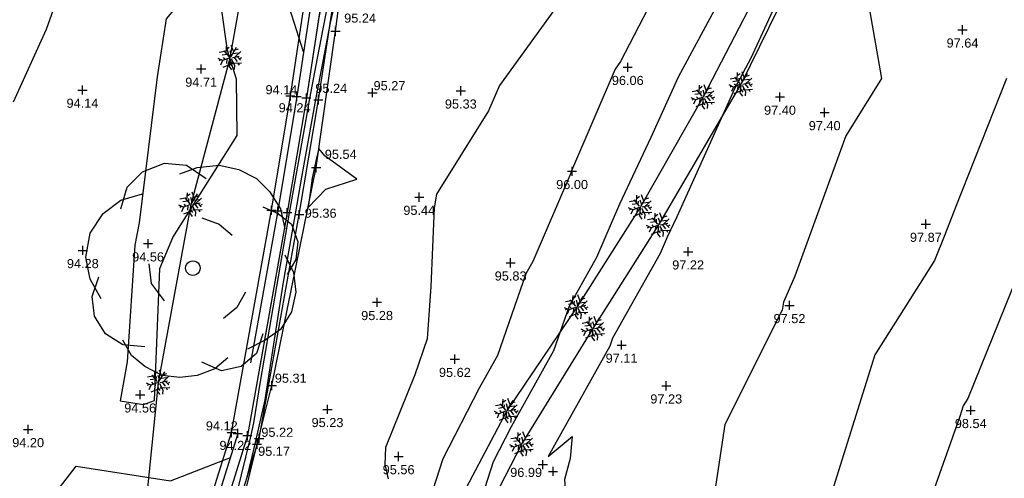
# Model space of a CAD drawing. Header units: metres. Extents: x 610185 to 614128, y 655663 to 660921.
# Tile 55 of 94: x 612966 to 613047, y 657963 to 658001. Entities that reach past the tile are written whole.
import ezdxf
from ezdxf.enums import TextEntityAlignment as Align

# ---------------------------------------------------------------- set-up
doc = ezdxf.new("R2010")
doc.units = ezdxf.units.M
doc.header["$MEASUREMENT"] = 0
doc.linetypes.add('DASHED', pattern=[19.05, 12.7, -6.35])
for name, color, linetype in [('3D_FENCE_ELEVATION', 7, 'Continuous'), ('3D_FENCE_LINE', 7, 'FENCELINE1'), ('3D_FENCE_SYMBOL', 7, 'Continuous'), ('CONTOUR_ELEVATION', 56, 'Continuous'), ('CONTOUR_MJR', 34, 'Continuous'), ('CONTOUR_MNR', 53, 'Continuous'), ('CONTOUR_SYMBOL', 56, 'Continuous'), ('HEDGE_LINE', 93, 'Continuous'), ('HEDGE_SYMBOL', 93, 'Continuous'), ('KERB_BOTTOM_LINE', 7, 'Continuous'), ('SLOPE_BOTTOM_ELEVATION', 30, 'Continuous'), ('SLOPE_BOTTOM_LINE', 30, 'DASHED'), ('SLOPE_BOTTOM_SYMBOL', 30, 'Continuous'), ('SLOPE_TOP_ELEVATION', 40, 'Continuous'), ('SLOPE_TOP_LINE', 40, 'Continuous'), ('SLOPE_TOP_SYMBOL', 40, 'Continuous'), ('TREE_SYMBOL', 93, 'Continuous')]:
    doc.layers.add(name, color=color, linetype=linetype)
doc.styles.add('REGULAR', font='swissl.ttf')
doc.linetypes.add('FENCELINE1', pattern='A,6.35,-2.54,[133,ltypeshp.shx,S=2.54,R=0,X=-2.54,Y=0],-2.54,25.4', length=36.83)

# ---------------------------------------------------------------- blocks, each defined once
blk = doc.blocks.new('S061')
at = {"color": 0, "linetype": 'Continuous'}
for p, q in [((-0.5, 0), (0.5, 0)), ((0, -0.5), (0, 0.5))]:
    blk.add_line(p, q, dxfattribs=at)
blk = doc.blocks.new('092')
at = {"color": 0, "linetype": 'Continuous'}
for p, q in [((-0.17, 0.18), (-0.15, 0.48)), ((-0.16, 0.35), (-0.04, 0.44)), ((0.03, 0.05), (0.26, 0.43)), ((0.14, 0.24), (0.04, 0.5)), ((-0.23, 0.25), (-0.46, 0.21)), ((-0.13, 0.13), (-0.34, 0.1)), ((-0.2, -0.08), (-0.28, 0.01)), ((-0.04, 0.03), (-0.26, 0.29)), ((-0.1, 0.1), (-0.09, 0.24)), ((0.05, 0.08), (-0.01, 0.28)), ((0.06, 0), (0.37, 0.07)), ((0.1, 0.17), (0.33, 0.2)), ((0.14, 0.02), (0.28, -0.16)), ((0.2, 0.33), (0.34, 0.37)), ((0.2, 0.04), (0.43, 0.25)), ((0.28, 0.05), (0.42, -0.1)), ((0.37, -0.05), (0.47, 0.01)), ((-0.32, -0.12), (-0.5, -0.03)), ((-0.4, -0.08), (-0.46, -0.13)), ((-0.32, -0.12), (-0.4, -0.3)), ((-0.05, -0.02), (-0.32, -0.12)), ((-0.04, -0.29), (-0.31, -0.4)), ((-0.14, -0.06), (-0.15, -0.24)), ((-0.01, -0.06), (-0.05, -0.36)), ((-0.05, -0.36), (0.05, -0.5)), ((-0.03, -0.21), (0.06, -0.33)), ((0.04, -0.05), (0.18, -0.3)), ((0.09, -0.14), (0.08, -0.25)), ((0.14, -0.23), (0.46, -0.21)), ((0.18, -0.3), (0.16, -0.48)), ((0.31, -0.22), (0.36, -0.3))]:
    blk.add_line(p, q, dxfattribs=at)
blk = doc.blocks.new('019')
at = {"color": 0, "linetype": 'Continuous'}
for p, q in [((-0.23, 0.44), (-0.13, 0.48)), ((-0.13, 0.48), (-0.03, 0.47)), ((-0.06, 0.43), (0.02, 0.46)), ((-0.03, 0.47), (0.06, 0.41)), ((0.02, 0.46), (0.12, 0.47)), ((0.12, 0.47), (0.21, 0.45)), ((0.21, 0.45), (0.29, 0.41)), ((-0.3, 0.37), (-0.23, 0.44)), ((0.29, 0.41), (0.35, 0.35)), ((-0.33, 0.27), (-0.3, 0.37)), ((-0.33, 0.31), (-0.23, 0.34)), ((0.35, 0.35), (0.4, 0.27)), ((-0.41, 0.25), (-0.33, 0.31)), ((0.32, 0.28), (0.39, 0.25)), ((0.4, 0.27), (0.42, 0.18)), ((-0.47, 0.16), (-0.41, 0.25)), ((0.04, 0.23), (0.12, 0.2)), ((0.39, 0.25), (0.45, 0.2)), ((0.12, 0.2), (0.18, 0.15)), ((0.45, 0.2), (0.48, 0.12)), ((-0.49, 0.05), (-0.47, 0.16)), ((0.48, 0.12), (0.47, 0.04)), ((-0.47, -0.05), (-0.49, 0.05)), ((0.42, 0.06), (0.46, -0.02)), ((-0.19, -0.07), (-0.2, 0.02)), ((0.47, 0.04), (0.43, -0.03)), ((-0.46, -0.13), (-0.43, -0.04)), ((0.46, -0.02), (0.47, -0.11)), ((-0.42, -0.14), (-0.47, -0.05)), ((-0.13, -0.15), (-0.19, -0.07)), ((-0.45, -0.22), (-0.46, -0.13)), ((0.24, -0.11), (0.2, -0.18)), ((0.47, -0.11), (0.45, -0.2)), ((-0.4, -0.3), (-0.45, -0.22)), ((0.2, -0.18), (0.14, -0.23)), ((0.45, -0.2), (0.4, -0.28)), ((-0.32, -0.35), (-0.4, -0.3)), ((0.32, -0.3), (0.29, -0.39)), ((0.4, -0.28), (0.33, -0.33)), ((-0.28, -0.4), (-0.32, -0.33)), ((-0.22, -0.36), (-0.32, -0.35)), ((0.33, -0.33), (0.25, -0.37)), ((-0.22, -0.45), (-0.28, -0.4)), ((0.29, -0.39), (0.22, -0.45)), ((0.13, -0.47), (0.04, -0.43)), ((0.16, -0.41), (0.1, -0.46)), ((-0.14, -0.49), (-0.22, -0.45)), ((-0.06, -0.5), (-0.14, -0.49)), ((0.02, -0.49), (-0.06, -0.5)), ((0.1, -0.46), (0.02, -0.49)), ((0.22, -0.45), (0.13, -0.47))]:
    blk.add_line(p, q, dxfattribs=at)
blk = doc.blocks.new('S028')
at = {"color": 0, "linetype": 'Continuous'}
for p, q in [((-0.5, 0), (-0.48, 0.13)), ((-0.48, -0.13), (-0.5, 0)), ((-0.48, 0.13), (-0.43, 0.25)), ((-0.43, 0.25), (-0.35, 0.35)), ((-0.35, 0.35), (-0.25, 0.43)), ((-0.25, 0.43), (-0.13, 0.48)), ((-0.13, 0.48), (0, 0.5)), ((0, 0.5), (0.13, 0.48)), ((0.13, 0.48), (0.25, 0.43)), ((0.25, 0.43), (0.35, 0.35)), ((0.35, 0.35), (0.43, 0.25)), ((0.43, 0.25), (0.48, 0.13)), ((0.48, 0.13), (0.5, 0)), ((0.5, 0), (0.48, -0.13)), ((-0.43, -0.25), (-0.48, -0.13)), ((-0.35, -0.35), (-0.43, -0.25)), ((-0.25, -0.43), (-0.35, -0.35)), ((-0.13, -0.48), (-0.25, -0.43)), ((0, -0.5), (-0.13, -0.48)), ((0.13, -0.48), (0, -0.5)), ((0.25, -0.43), (0.13, -0.48)), ((0.35, -0.35), (0.25, -0.43)), ((0.43, -0.25), (0.35, -0.35)), ((0.48, -0.13), (0.43, -0.25))]:
    blk.add_line(p, q, dxfattribs=at)

msp = doc.modelspace()

# ---------------------------------------------------------------- linework, layer by layer
at = {"layer": '3D_FENCE_LINE'}
msp.add_polyline3d([(612994.363, 657933.803, 94.936), (612988.25, 657931.431, 94.357), (612984.875, 657929.262, 93.826), (612982.309, 657935.352, 94.213), (612982.275, 657943.889, 94.234), (612982.997, 657954.612, 94.723), (612985.728, 657965.706, 95.168), (612986.946, 657970.529, 95.313), (612990.589, 657988.454, 95.542), (612992.184, 657999.654, 95.242), (612993.746, 658011.529, 94.903)], dxfattribs=at)
at = {"layer": 'CONTOUR_MJR'}
for points in [[(613035.837, 658003.024, 97.5), (613037.085, 657995.779, 97.5), (613034.171, 657991.047, 97.5), (613029.963, 657979.522, 97.5), (613029.031, 657977.376, 97.5), (613028.911, 657976.715, 97.5), (613024.218, 657967.328, 97.5), (613022.562, 657956.373, 97.5), (613021.993, 657954.731, 97.5), (613021.216, 657951.184, 97.5), (613018.698, 657941.769, 97.5), (613019.371, 657937.575, 97.5), (613021.653, 657928.978, 97.5), (613023.376, 657923.395, 97.5), (613030.076, 657912.796, 97.5), (613034.373, 657908.139, 97.5), (613040.342, 657905.944, 97.5), (613049.423, 657902.609, 97.5), (613052.589, 657901.242, 97.5), (613064.175, 657899.434, 97.5), (613065.975, 657899.126, 97.5)], [(612992.113, 658001.858, 95), (612991.738, 658000.351, 95), (612990.536, 657994.057, 95), (612989.389, 657987.647, 95), (612988.851, 657984.641, 95), (612987.858, 657978.853, 95), (612986.368, 657969.346, 95), (612985.587, 657965.83, 95), (612985.302, 657964.682, 95), (612984.858, 657962.875, 95)]]:
    msp.add_polyline3d(points, dxfattribs=at)
at = {"layer": 'CONTOUR_MNR'}
for points in [[(612971.101, 658007.456, 94), (612968.391, 657999.796, 94), (612965.67, 657993.839, 94)], [(612976.401, 657968.954, 94.5), (612977.289, 657969.303, 94.5), (612977.728, 657980.157, 94.5), (612978.788, 657982.703, 94.5), (612984.085, 657991.085, 94.5), (612984.05, 657995.721, 94.5), (612983.311, 657998.066, 94.5), (612982.25, 658005.454, 94.5), (612978.261, 658000.674, 94.5), (612977.523, 657995.917, 94.5), (612976.038, 657983.892, 94.5), (612975.667, 657982.078, 94.5), (612975.044, 657972.461, 94.5), (612974.467, 657969.257, 94.5), (612976.401, 657968.954, 94.5)], [(613019.373, 658004.438, 96), (613015.63, 657997.185, 96), (613015.173, 657996.552, 96), (613011.598, 657988.173, 96), (613011.57, 657988.128, 96), (613011.549, 657988, 96), (613008.409, 657980.733, 96), (613007.828, 657979.7, 96), (613005.494, 657972.985, 96), (613003.997, 657970.297, 96), (613001.013, 657964.485, 96), (612999.918, 657961.084, 96)], [(613029.42, 658004.138, 97), (613026.346, 657997.443, 97), (613025.016, 657994.982, 97), (613020.25, 657984.397, 97), (613019.461, 657982.725, 97), (613018.882, 657981.385, 97), (613014.963, 657974.411, 97), (613014.741, 657973.772, 97), (613009.682, 657964.69, 97), (613011.639, 657966.338, 97), (613011.484, 657964.524, 97), (613011.021, 657962.788, 97), (613011.887, 657951.171, 97), (613011.174, 657948.505, 97), (613013.621, 657933.258, 97), (613014.167, 657931.198, 97), (613016.03, 657925.162, 97), (613017.619, 657921.129, 97), (613018.082, 657920.104, 97), (613026.77, 657907.044, 97), (613028.029, 657904.441, 97), (613030.592, 657902.563, 97), (613035.403, 657900.289, 97)], [(612991.679, 658002.704, 94.5), (612990.677, 657997.46, 94.5), (612990.042, 657994.136, 94.5), (612989.648, 657991.931, 94.5), (612988.358, 657984.726, 94.5), (612985.977, 657970.852, 94.5), (612985.445, 657967.455, 94.5), (612985.166, 657966.198, 94.5), (612984.034, 657961.629, 94.5)], [(612991.184, 658002.778, 94), (612990.749, 658000.504, 94)], [(612989.553, 657997.967, 94), (612988.41, 658001.595, 94)], [(613010.267, 658001.567, 95.5), (613005.679, 657995.212, 95.5), (613004.78, 657993.105, 95.5), (613000.489, 657986.256, 95.5), (613000.304, 657985.133, 95.5), (613000.028, 657978.678, 95.5), (612999.717, 657974.359, 95.5), (612998.703, 657971.391, 95.5), (612996.282, 657965.415, 95.5), (612996.234, 657964.023, 95.5), (612996.502, 657962.845, 95.5)], [(613023.352, 658001.425, 96.5), (613020.362, 657995.892, 96.5), (613018.118, 657990.909, 96.5), (613015.539, 657985.442, 96.5), (613013.645, 657981.059, 96.5), (613011.396, 657977.056, 96.5), (613010.118, 657973.379, 96.5), (613006.639, 657967.134, 96.5), (613005.159, 657964.25, 96.5), (613002.816, 657956.975, 96.5), (613002.396, 657955.071, 96.5), (613000.182, 657947.048, 96.5), (613000.173, 657946.98, 96.5), (613000.217, 657946.917, 96.5), (613006.317, 657947.54, 96.5), (613008.309, 657934.366, 96.5), (613006.451, 657934.055, 96.5), (613009.48, 657929.162, 96.5), (613012.19, 657922.285, 96.5), (613014.976, 657916.118, 96.5), (613018.69, 657910.535, 96.5), (613022.758, 657902.121, 96.5), (613031.042, 657896.052, 96.5)], [(613047.38, 657995.782, 98), (613043.214, 657985.243, 98), (613042.315, 657982.929, 98), (613041.461, 657980.817, 98), (613036.539, 657973.054, 98), (613033.14, 657962.202, 98), (613032.895, 657961.513, 98), (613032.503, 657960.338, 98), (613028.479, 657948.731, 98), (613027.078, 657942.336, 98), (613028.937, 657927.52, 98), (613029.139, 657926.758, 98), (613029.215, 657926.514, 98), (613029.508, 657926.05, 98), (613032.591, 657922.708, 98), (613040.63, 657913.963, 98), (613041.856, 657913.154, 98), (613051.246, 657910.555, 98)], [(612989.923, 657985.175, 95.5), (612991.391, 657986.681, 95.5), (612993.949, 657987.489, 95.5), (612991.309, 657989.409, 95.5), (612990.812, 657990.018, 95.5), (612990.614, 657989.221, 95.5), (612990.274, 657987.572, 95.5), (612989.923, 657985.175, 95.5)], [(613048.308, 657979.62, 98.5), (613044.199, 657969.458, 98.5), (613043.81, 657968.845, 98.5), (613043.541, 657967.987, 98.5), (613039.128, 657955.542, 98.5), (613036.561, 657947.846, 98.5), (613037.892, 657944.041, 98.5), (613036.391, 657937.463, 98.5), (613037.029, 657930.242, 98.5), (613039.846, 657927.177, 98.5), (613050.229, 657920.325, 98.5)], [(612965.584, 657958.578, 94), (612968.914, 657953.376, 94), (612970.007, 657951.49, 94), (612973.692, 657946.865, 94), (612974.811, 657944.97, 94), (612977.186, 657942.863, 94), (612977.434, 657946.439, 94), (612978.305, 657951.053, 94), (612975.695, 657954.328, 94), (612967.57, 657959.617, 94), (612970.845, 657963.894, 94), (612978.621, 657962.675, 94), (612983.535, 657964.606, 94)]]:
    msp.add_polyline3d(points, dxfattribs=at)
at = {"layer": 'HEDGE_LINE'}
for points in [[(612976.723, 657946.601, 94.323), (612976.089, 657955.593, 94.546), (612977.624, 657970.783, 94.865), (612980.305, 657985.42, 94.951), (612983.527, 657997.483, 95.349), (612985.985, 658011.325, 94.73), (612987.057, 658022.274, 94.582), (612988.4, 658031.989, 94.615), (612988.896, 658062.873, 94.677), (612990.437, 658079.959, 94.492), (612988.928, 658097.071, 94.706), (612989.229, 658115.096, 94.745), (612988.65, 658128.55, 94.757), (612985.399, 658147.524, 94.75), (612979.516, 658162.622, 94.655), (612974.21, 658178.71, 94.559), (612967.605, 658194.595, 94.754), (612963.029, 658210.775, 94.655), (612955.983, 658224.692, 94.7), (612947.019, 658245.816, 94.484), (612942.816, 658256.214, 94.561), (612945.572, 658260.492, 94.702)], [(613035.815, 658026.529, 96.666), (613034.481, 658027.348, 96.348), (613033.551, 658026.755, 96.056), (613032.856, 658024.877, 95.977), (613033.393, 658020.056, 96.425), (613030.204, 658010.909, 96.698), (613027.221, 658003.537, 96.8), (613022.431, 657994.255, 96.704), (613017.275, 657985.211, 96.675), (613012.025, 657976.98, 96.581), (613006.269, 657968.446, 96.42), (613001.629, 657959.662, 96.351), (612997.851, 657950.51, 96.123), (612994.568, 657942.404, 95.787), (612994.001, 657937.867, 95.126), (612994.968, 657934.855, 95.125)], [(613134.867, 657808.303, 93.749), (613126.585, 657810.11, 93.942), (613117.233, 657816.387, 94.425), (613108.609, 657824.123, 94.706), (613099.506, 657831.537, 94.983), (613087.196, 657841.979, 95.322), (613076.658, 657850.722, 95.391), (613068.023, 657858.285, 95.264), (613053.518, 657870.321, 95.488), (613040.171, 657881.791, 95.898), (613030.124, 657890.791, 96.099), (613020.42, 657900.461, 96.299), (613010.706, 657912.054, 95.938), (613003.204, 657922.505, 95.59), (612996.785, 657937.002, 95.706), (612998.954, 657947.258, 96.477), (613002.519, 657956.026, 96.804), (613007.52, 657965.708, 96.991), (613013.379, 657975.211, 97.157), (613018.776, 657983.732, 97.345), (613025.554, 657995.313, 97.425), (613030.954, 658006.341, 97.545), (613036.002, 658019.839, 97.197), (613035.304, 658024.922, 96.791)]]:
    msp.add_polyline3d(points, dxfattribs=at)
at = {"layer": 'KERB_BOTTOM_LINE'}
msp.add_polyline3d([(612993.54, 658132.996, 93.458), (612993.778, 658125.683, 93.415), (612993.872, 658117.442, 93.298), (612993.831, 658110.723, 93.174), (612994.342, 658099.363, 93.318), (612994.414, 658091.599, 93.341), (612995.546, 658079.392, 93.296), (612995.714, 658070.507, 93.383), (612995.589, 658060.906, 93.687), (612994.823, 658046.849, 93.622), (612994.348, 658030.496, 93.774), (612993.93, 658022.087, 93.623), (612992.249, 658010.693, 93.803), (612991.099, 658002.79, 93.914), (612989.783, 657994.177, 94.238), (612988.218, 657984.749, 94.358), (612984.931, 657966.402, 94.222), (612981.708, 657956.03, 93.583), (612980.977, 657946.498, 93.243), (612980.716, 657935.384, 93.081)], dxfattribs=at)
at = {"layer": 'SLOPE_BOTTOM_LINE'}
for points in [[(612990.307, 658002.908, 93.814), (612988.993, 657994.303, 94.138), (612987.429, 657984.885, 94.258), (612984.152, 657966.592, 94.122), (612980.917, 657956.181, 93.483), (612980.178, 657946.538, 93.143), (612979.913, 657935.238, 92.981)], [(612991.099, 658002.79, 93.914), (612989.783, 657994.177, 94.238), (612988.218, 657984.749, 94.358), (612984.931, 657966.402, 94.222), (612981.708, 657956.03, 93.583), (612980.977, 657946.498, 93.243), (612980.716, 657935.384, 93.081)]]:
    msp.add_polyline3d(points, dxfattribs=at)
at = {"layer": 'SLOPE_TOP_LINE'}
for points in [[(612979.326, 657935.855, 94.091), (612979.597, 657946.534, 94.243), (612980.339, 657956.177, 94.583), (612983.639, 657966.666, 95.222), (612986.909, 657984.934, 95.358), (612988.471, 657994.341, 95.238), (612989.779, 658002.941, 94.914)], [(613010.592, 657891.83, 93.424), (613000.23, 657905.528, 93.692), (612991.5, 657917.641, 93.648), (612983.346, 657929.069, 93.676), (612981.572, 657933.615, 94.115), (612981.26, 657935.026, 93.999), (612981.721, 657935.567, 94.081), (612981.976, 657946.448, 94.243), (612982.696, 657955.841, 94.583), (612985.904, 657966.165, 95.222), (612989.203, 657984.579, 95.358), (612990.77, 657994.019, 95.238), (612992.088, 658002.642, 94.914)]]:
    msp.add_polyline3d(points, dxfattribs=at)

# ---------------------------------------------------------------- block references
at = {"layer": '3D_FENCE_SYMBOL', "xscale": 0.75, "yscale": 0.75, "zscale": 0.75}
for p in [(612992.184, 657999.654, 95.242), (612990.589, 657988.454, 95.542), (612986.946, 657970.529, 95.313), (612985.728, 657965.706, 95.168)]:
    msp.add_blockref('S061', p, dxfattribs=at)
at = {"layer": 'CONTOUR_SYMBOL', "xscale": 0.75, "yscale": 0.75, "zscale": 0.75}
for p in [(613043.757, 657999.778, 97.641), (613016.222, 657996.7, 96.055), (612981.132, 657996.557, 94.714), (612971.367, 657994.824, 94.135), (612995.226, 657994.604, 95.272), (613002.49, 657994.761, 95.332), (613028.743, 657994.253, 97.4), (613032.418, 657992.981, 97.402), (613011.642, 657988.14, 96.003), (612999.072, 657986.016, 95.436), (613040.743, 657983.797, 97.869), (612976.764, 657982.191, 94.557), (612971.399, 657981.638, 94.28), (613021.188, 657981.529, 97.22), (613006.588, 657980.619, 95.826), (612995.603, 657977.367, 95.28), (613029.523, 657977.114, 97.518), (613015.712, 657973.854, 97.105), (613002.001, 657972.688, 95.622), (613019.388, 657970.504, 97.227), (612976.113, 657969.766, 94.565), (612991.524, 657968.566, 95.234), (613044.433, 657968.483, 98.543), (612966.899, 657966.915, 94.203), (612997.374, 657964.69, 95.561), (613009.24, 657964.018, 96.992), (613010.08, 657963.462, 96.96)]:
    msp.add_blockref('S061', p, dxfattribs=at)
at = {"layer": 'HEDGE_SYMBOL', "xscale": 2, "yscale": 2, "zscale": 2}
for p in [(612983.527, 657997.483, 95.349), (613025.554, 657995.313, 97.425), (613022.431, 657994.255, 96.704), (612980.305, 657985.42, 94.951), (613017.275, 657985.211, 96.675), (613018.776, 657983.732, 97.345), (613012.025, 657976.98, 96.581), (613013.379, 657975.211, 97.157), (612977.624, 657970.783, 94.865), (613006.269, 657968.446, 96.42), (613007.52, 657965.708, 96.991)]:
    msp.add_blockref('092', p, dxfattribs=at)
at = {"layer": 'SLOPE_BOTTOM_SYMBOL', "xscale": 0.75, "yscale": 0.75, "zscale": 0.75}
for p in [(612988.993, 657994.303, 94.138), (612989.783, 657994.177, 94.238), (612987.429, 657984.885, 94.258), (612988.218, 657984.749, 94.358), (612984.152, 657966.592, 94.122), (612984.931, 657966.402, 94.222)]:
    msp.add_blockref('S061', p, dxfattribs=at)
at = {"layer": 'SLOPE_TOP_SYMBOL', "xscale": 0.75, "yscale": 0.75, "zscale": 0.75}
for p in [(612988.471, 657994.341, 95.238), (612990.77, 657994.019, 95.238), (612986.909, 657984.934, 95.358), (612989.203, 657984.579, 95.358), (612983.639, 657966.666, 95.222), (612985.904, 657966.165, 95.222)]:
    msp.add_blockref('S061', p, dxfattribs=at)
at = {"layer": 'TREE_SYMBOL'}
for name, xscale, yscale, zscale in [('019', 18, 18, 18), ('S028', 1.2, 1.2, 1.2)]:
    msp.add_blockref(name, (612980.454, 657980.182, 94.747), dxfattribs=dict(at, xscale=xscale, yscale=yscale, zscale=zscale))

# ---------------------------------------------------------------- texts
at = {"layer": '3D_FENCE_ELEVATION', "style": 'REGULAR'}
for s, p in [('95.24', (612992.894, 658000.364, 95.242)), ('95.54', (612991.299, 657989.164, 95.542)), ('95.31', (612987.189, 657970.753, 95.313)), ('95.17', (612985.817, 657964.744, 95.168))]:
    msp.add_text(s, height=0.75, dxfattribs=at).set_placement(p)
at = {"layer": 'CONTOUR_ELEVATION', "style": 'REGULAR'}
for s, p in [('97.64', (613043.757, 657999.068, 97.641)), ('94.71', (612981.132, 657995.847, 94.714)), ('95.27', (612996.622, 657995.558, 95.272)), ('96.06', (613016.222, 657995.99, 96.055)), ('94.14', (612971.367, 657994.114, 94.135)), ('95.33', (613002.49, 657994.051, 95.332)), ('97.40', (613028.743, 657993.543, 97.4)), ('97.40', (613032.418, 657992.271, 97.402)), ('96.00', (613011.642, 657987.43, 96.003)), ('95.44', (612999.072, 657985.306, 95.436)), ('97.87', (613040.743, 657983.087, 97.869)), ('94.28', (612971.399, 657980.928, 94.28)), ('94.56', (612976.764, 657981.481, 94.557)), ('97.22', (613021.188, 657980.819, 97.22)), ('95.83', (613006.588, 657979.909, 95.826)), ('95.28', (612995.603, 657976.657, 95.28)), ('97.52', (613029.523, 657976.404, 97.518)), ('97.11', (613015.712, 657973.144, 97.105)), ('95.62', (613002.001, 657971.978, 95.622)), ('97.23', (613019.388, 657969.794, 97.227)), ('94.56', (612976.113, 657969.056, 94.565)), ('95.23', (612991.524, 657967.856, 95.234)), ('98.54', (613044.433, 657967.773, 98.543)), ('94.20', (612966.899, 657966.205, 94.203)), ('95.56', (612997.374, 657963.98, 95.561)), ('96.99', (613007.861, 657963.753, 96.992))]:
    msp.add_text(s, height=0.75, dxfattribs=at).set_placement(p, align=Align.TOP_CENTER)
at = {"layer": 'SLOPE_BOTTOM_ELEVATION', "style": 'REGULAR'}
for s, p in [('94.14', (612986.424, 657994.475, 94.138)), ('94.24', (612987.509, 657992.992, 94.238)), ('94.12', (612981.516, 657966.833, 94.122)), ('94.22', (612982.637, 657965.224, 94.222))]:
    msp.add_text(s, height=0.75, dxfattribs=at).set_placement(p)
at = {"layer": 'SLOPE_TOP_ELEVATION', "style": 'REGULAR'}
for s, p in [('95.24', (612990.52, 657994.589, 95.238)), ('95.36', (612989.65, 657984.323, 95.358)), ('95.22', (612986.082, 657966.305, 95.222))]:
    msp.add_text(s, height=0.75, dxfattribs=at).set_placement(p)

doc.saveas('drawing.dxf')
